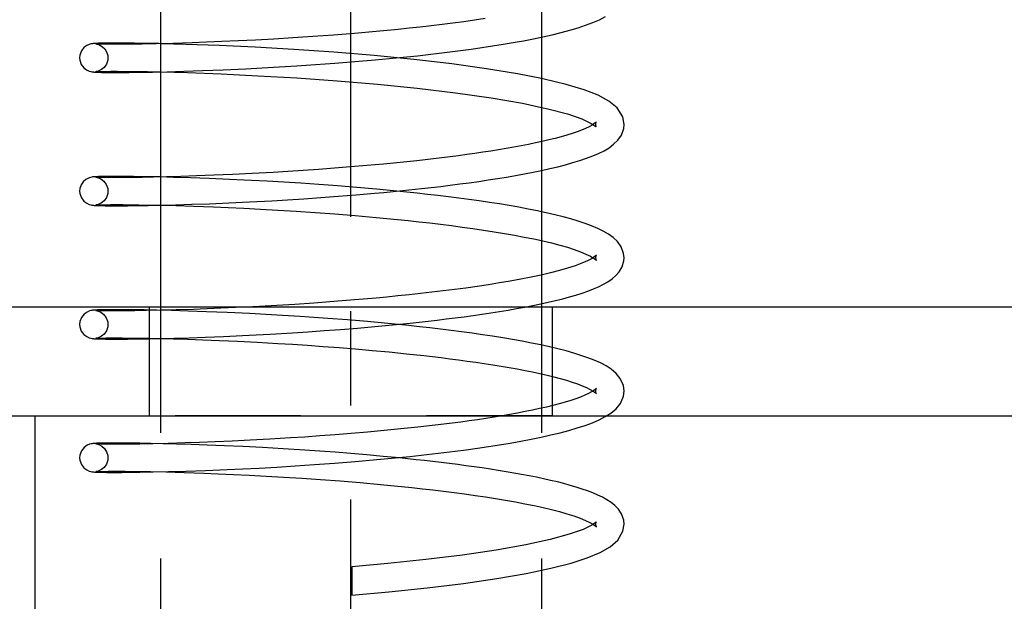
# Model space of a CAD drawing. Header units: millimetres. Extents: x 0 to 419, y -5 to 296.
# Tile 6 of 26: x 72 to 90, y 58 to 69. Entities that reach past the tile are written whole.
import ezdxf

# ---------------------------------------------------------------- set-up
doc = ezdxf.new("R2010")
doc.units = ezdxf.units.MM
doc.header["$LTSCALE"] = 23.1
doc.linetypes.add('CENTER', pattern=[0.6, 0.375, -0.075, 0.075, -0.075])
doc.linetypes.add('HIDDEN', pattern=[0.2, 0.1, -0.1])
doc.layers.get('0').update_dxf_attribs({"linetype": 'CONTINUOUS'})
for name, color, linetype in [('ALL_AXIS', 7, 'CONTINUOUS'), ('ALL_ROUND', 7, 'CONTINUOUS'), ('DEFAULT_2', 8, 'HIDDEN')]:
    doc.layers.add(name, color=color, linetype=linetype)
doc.styles.get("Standard").update_dxf_attribs({"font": 'txt', "width": 0.5})
doc.dimstyles.new('DIMSTYLE_1', dxfattribs={"dimtxt": 3.5, "dimasz": 2.76, "dimexe": 2, "dimexo": 1, "dimgap": 0.875, "dimtad": 1, "dimdec": 3, "dimlfac": 0.5, "dimdsep": 46, "dimtxsty": 'Standard', "dimblk": '_FILLED', "dimblk1": '_FILLED', "dimblk2": '_FILLED', "dimcen": 0.09, "dimadec": 3, "dimazin": 2, "dimtp": 0.1, "dimtm": 0.1, "dimtfac": 1, "dimtdec": 3, "dimtofl": 0, "dimtmove": 0, "dimatfit": 3, "dimldrblk": '_FILLED', "dimfxl": 0, "dimtolj": 1, "dimarcsym": 0})

# ---------------------------------------------------------------- blocks, each defined once
blk = doc.blocks.new('_DOT')
at = {"color": 0, "linetype": 'ByBlock'}
blk.add_line((-0.163, 0), (-1, 0), dxfattribs=at)
at = {"color": 0, "linetype": 'ByBlock', "const_width": 0.163}
blk.add_lwpolyline([(-0.0815, 0, 1), (0.0815, 0, 1)], format="xyb", close=True, dxfattribs=at)
blk = doc.blocks.new('_FILLED')
at = {"color": 0, "linetype": 'ByBlock'}
blk.add_solid([(0, 0), (-1, 0.163), (-1, -0.163)], dxfattribs=at)
blk = doc.blocks.new('*D15')
at = {"color": 2, "linetype": 'Continuous'}
for p, q in [((52.335, 56.243), (52.335, 65.193)), ((52.335, 65.193), (52.335, 55.443)), ((75.335, 56.243), (50.335, 56.243)), ((52.335, 49.643), (52.335, 55.443)), ((75.335, 54.643), (50.335, 54.643)), ((52.335, 54.643), (52.335, 49.643))]:
    blk.add_line(p, q, dxfattribs=at)
at = {"color": 2, "linetype": 'Continuous', "xscale": 2.76, "yscale": 2.76, "zscale": 2.76}
for name, p, rotation in [('_FILLED', (52.335, 56.243), 270), ('_DOT', (52.335, 54.643), 90)]:
    blk.add_blockref(name, p, dxfattribs=dict(at, rotation=rotation))
at = {"color": 2, "linetype": 'Continuous', "insert": (47.96, 59.943), "char_height": 3.5, "width": 5.25, "attachment_point": 1, "rotation": 90, "line_spacing_factor": 0.9}
blk.add_mtext('0.8', dxfattribs=at)
blk = doc.blocks.new('*D16')
at = {"color": 2, "linetype": 'Continuous'}
for p, q in [((52.335, 54.643), (52.335, 59.643)), ((52.335, 59.643), (52.335, 53.593)), ((75.335, 54.643), (50.335, 54.643)), ((52.335, 41.94), (52.335, 53.593)), ((73.835, 52.543), (50.335, 52.543)), ((52.335, 52.543), (52.335, 41.94))]:
    blk.add_line(p, q, dxfattribs=at)
at = {"color": 2, "linetype": 'Continuous', "xscale": 2.76, "yscale": 2.76, "zscale": 2.76}
for name, p, rotation in [('_DOT', (52.335, 54.643), 270), ('_FILLED', (52.335, 52.543), 90)]:
    blk.add_blockref(name, p, dxfattribs=dict(at, rotation=rotation))
at = {"color": 2, "linetype": 'Continuous', "insert": (47.96, 48.94), "char_height": 3.5, "width": 7, "attachment_point": 3, "rotation": 90, "line_spacing_factor": 0.9}
blk.add_mtext('1.05', dxfattribs=at)
blk = doc.blocks.new('*D17')
at = {"color": 2, "linetype": 'Continuous'}
for p, q in [((44.335, 56.243), (44.335, 66.806)), ((44.335, 66.806), (44.335, 54.393)), ((75.335, 56.243), (42.335, 56.243)), ((44.335, 47.543), (44.335, 54.393)), ((73.835, 52.543), (42.335, 52.543)), ((44.335, 52.543), (44.335, 47.543))]:
    blk.add_line(p, q, dxfattribs=at)
at = {"color": 2, "linetype": 'Continuous', "xscale": 2.76, "yscale": 2.76, "zscale": 2.76}
for p, rotation in [((44.335, 56.243), 270), ((44.335, 52.543), 90)]:
    blk.add_blockref('_FILLED', p, dxfattribs=dict(at, rotation=rotation))
at = {"color": 2, "linetype": 'Continuous', "insert": (39.96, 59.806), "char_height": 3.5, "width": 7, "attachment_point": 1, "rotation": 90, "line_spacing_factor": 0.9}
blk.add_mtext('1.85', dxfattribs=at)

msp = doc.modelspace()

# ---------------------------------------------------------------- linework, layer by layer
at = {"color": 7, "linetype": 'Continuous'}
for p, q in [((78.0125, 68.7434), (77.6339, 68.7158)), ((78.4015, 68.7745), (78.0125, 68.7434)), ((78.7985, 68.8093), (78.4015, 68.7745)), ((73.7448, 68.5923), (73.7011, 68.5912)), ((73.7977, 68.5933), (73.7448, 68.5923)), ((73.8132, 68.5753), (73.7609, 68.5762)), ((73.8608, 68.5941), (73.7977, 68.5933)), ((73.8757, 68.5745), (73.8132, 68.5753)), ((73.9348, 68.5946), (73.8608, 68.5941)), ((73.9489, 68.5741), (73.8757, 68.5745)), ((74.0206, 68.5948), (73.9348, 68.5946)), ((74.0335, 68.5739), (73.9489, 68.5741)), ((74.1735, 68.5944), (74.0206, 68.5948)), ((74.1833, 68.5744), (74.0335, 68.5739)), ((74.3579, 68.5928), (74.1735, 68.5944)), ((74.3631, 68.5761), (74.1833, 68.5744)), ((74.5765, 68.5896), (74.3579, 68.5928)), ((74.5027, 68.578), (74.3631, 68.5761)), ((74.7564, 68.5827), (74.5027, 68.578)), ((74.8056, 68.5851), (74.5765, 68.5896)), ((75.0648, 68.5903), (74.7564, 68.5827)), ((74.8354, 68.5843), (74.8056, 68.5851)), ((75.4195, 68.6012), (75.0648, 68.5903)), ((75.6809, 68.6106), (75.4195, 68.6012)), ((75.9619, 68.622), (75.6809, 68.6106)), ((76.262, 68.6356), (75.9619, 68.622)), ((76.5805, 68.6515), (76.262, 68.6356)), ((76.9162, 68.6701), (76.5805, 68.6515)), ((77.2678, 68.6914), (76.9162, 68.6701)), ((77.6339, 68.7158), (77.2678, 68.6914)), ((77.3426, 68.177), (77.6836, 68.1998)), ((77.6836, 68.1998), (78.0377, 68.2257)), ((78.0377, 68.2257), (78.4039, 68.2548)), ((78.4039, 68.2548), (78.7807, 68.2874)), ((78.7807, 68.2874), (79.1661, 68.3238)), ((73.756, 68.058), (73.8124, 68.057)), ((73.8124, 68.057), (73.8791, 68.0563)), ((73.8791, 68.0563), (73.9568, 68.0558)), ((73.9568, 68.0558), (74.0957, 68.0558)), ((74.0957, 68.0558), (74.2632, 68.0568)), ((74.2632, 68.0568), (74.4617, 68.0591)), ((74.4617, 68.0591), (74.6931, 68.0631)), ((74.6931, 68.0631), (74.9601, 68.0691)), ((74.8316, 68.0661), (74.8354, 68.066)), ((74.9601, 68.0691), (75.2645, 68.0777)), ((75.2645, 68.0777), (75.6073, 68.0893)), ((75.6073, 68.0893), (75.9881, 68.1045)), ((75.9881, 68.1045), (76.4055, 68.1237)), ((76.4055, 68.1237), (76.7031, 68.1391)), ((76.7031, 68.1391), (77.0156, 68.1568)), ((77.0156, 68.1568), (77.3426, 68.177)), ((78.9326, 66.3718), (78.6281, 66.344)), ((79.2393, 66.4018), (78.9326, 66.3718)), ((79.5468, 66.4342), (79.2393, 66.4018)), ((79.8539, 66.469), (79.5468, 66.4342)), ((76.5226, 66.1985), (76.158, 66.1807)), ((76.909, 66.2197), (76.5226, 66.1985)), ((77.1778, 66.2358), (76.909, 66.2197)), ((77.4548, 66.2536), (77.1778, 66.2358)), ((77.7393, 66.2733), (77.4548, 66.2536)), ((78.0303, 66.2948), (77.7393, 66.2733)), ((78.3269, 66.3184), (78.0303, 66.2948)), ((78.6281, 66.344), (78.3269, 66.3184)), ((73.721, 66.1418), (73.698, 66.1411)), ((73.7746, 66.143), (73.721, 66.1418)), ((73.8389, 66.1439), (73.7746, 66.143)), ((73.8567, 66.1247), (73.8045, 66.1254)), ((73.9148, 66.1445), (73.8389, 66.1439)), ((73.9175, 66.1242), (73.8567, 66.1247)), ((74.0027, 66.1448), (73.9148, 66.1445)), ((74.0262, 66.1239), (73.9175, 66.1242)), ((74.1581, 66.1445), (74.0027, 66.1448)), ((74.1583, 66.1243), (74.0262, 66.1239)), ((74.3424, 66.1429), (74.1581, 66.1445)), ((74.3159, 66.1256), (74.1583, 66.1243)), ((74.4999, 66.128), (74.3159, 66.1256)), ((74.5565, 66.1399), (74.3424, 66.1429)), ((74.7105, 66.1318), (74.4999, 66.128)), ((74.9475, 66.1372), (74.7105, 66.1318)), ((75.2111, 66.1446), (74.9475, 66.1372)), ((75.5011, 66.1541), (75.2111, 66.1446)), ((75.8171, 66.166), (75.5011, 66.1541)), ((76.158, 66.1807), (75.8171, 66.166)), ((78.4314, 65.8071), (78.7681, 65.8363)), ((79.2845, 65.8856), (79.6337, 65.9225)), ((75.7361, 65.6442), (76.0912, 65.659)), ((76.0912, 65.659), (76.4742, 65.6772)), ((76.4742, 65.6772), (76.8845, 65.6992)), ((76.8845, 65.6992), (77.1727, 65.7163)), ((77.1727, 65.7163), (77.4722, 65.7354)), ((77.4722, 65.7354), (77.7823, 65.7568)), ((77.7823, 65.7568), (78.1024, 65.7807)), ((78.1024, 65.7807), (78.4314, 65.8071)), ((73.7242, 65.6087), (73.7695, 65.6077)), ((73.7695, 65.6077), (73.8224, 65.6069)), ((73.8224, 65.6069), (73.8837, 65.6062)), ((73.8837, 65.6062), (73.9542, 65.6058)), ((73.9542, 65.6058), (74.0788, 65.6058)), ((74.0788, 65.6058), (74.2289, 65.6065)), ((74.2289, 65.6065), (74.4064, 65.6084)), ((74.4064, 65.6084), (74.6127, 65.6116)), ((74.6127, 65.6116), (74.8484, 65.6165)), ((74.8328, 65.6161), (74.8354, 65.6161)), ((74.8484, 65.6165), (75.1142, 65.6233)), ((75.1142, 65.6233), (75.4101, 65.6324)), ((75.4101, 65.6324), (75.7361, 65.6442)), ((78.0222, 63.8442), (77.6565, 63.8174)), ((78.4023, 63.8746), (78.0222, 63.8442)), ((78.7954, 63.909), (78.4023, 63.8746)), ((99.5354, 63.7425), (69.5354, 63.7425)), ((76.6567, 63.7556), (76.403, 63.7425)), ((76.973, 63.7734), (76.6567, 63.7556)), ((77.3065, 63.7939), (76.973, 63.7734)), ((77.6565, 63.8174), (77.3065, 63.7939)), ((72.5354, 49.1425), (72.5354, 61.7425))]:
    msp.add_line(p, q, dxfattribs=at)
for points in [[(79.1661, 68.3238), (79.3614, 68.3435), (79.5579, 68.3642), (79.7553, 68.3861), (79.9533, 68.409), (80.1513, 68.4332), (80.3489, 68.4585), (80.5459, 68.4851), (80.7417, 68.5129), (80.9359, 68.5422), (81.128, 68.5728), (81.3173, 68.6049), (81.5032, 68.6385), (81.6851, 68.6737), (81.8622, 68.7106), (82.0336, 68.7492), (82.1985, 68.7895), (82.3561, 68.8318), (82.5055, 68.8761), (82.646, 68.9227), (82.7771, 68.9721), (82.8987, 69.025), (83.0106, 69.0829)], [(80.7981, 69.0451), (80.6041, 69.0165), (80.4074, 68.989), (80.2086, 68.9627), (80.0083, 68.9375), (79.8069, 68.9135), (79.6049, 68.8906), (79.4026, 68.8687), (79.2006, 68.8479), (78.9991, 68.8281), (78.7985, 68.8093)], [(73.7011, 68.5912), (73.6824, 68.5906), (73.6656, 68.59), (73.6505, 68.5893), (73.6368, 68.5886), (73.6245, 68.5879), (73.6129, 68.587), (73.6017, 68.586), (73.5899, 68.5847), (73.5762, 68.5827), (73.5573, 68.579), (73.528, 68.5705), (73.4836, 68.5504), (73.4313, 68.5115), (73.3854, 68.4514), (73.3572, 68.3745), (73.3523, 68.3253)], [(73.7609, 68.5762), (73.7184, 68.5772), (73.7008, 68.5778), (73.6859, 68.5784), (73.6734, 68.5789), (73.6636, 68.5794), (73.6564, 68.5799), (73.6521, 68.5802), (73.6519, 68.5802)], [(73.3523, 68.3253), (73.3565, 68.28), (73.3831, 68.2035), (73.4279, 68.1425), (73.4808, 68.1017), (73.527, 68.0804), (73.5576, 68.0715), (73.5774, 68.0676), (73.5919, 68.0656), (73.604, 68.0643), (73.6157, 68.0633), (73.6277, 68.0625), (73.6408, 68.0617), (73.6552, 68.061), (73.6712, 68.0603), (73.6892, 68.0597), (73.7092, 68.0591), (73.756, 68.058)], [(83.3523, 67.0985), (83.3271, 67.24), (83.2243, 67.4048), (83.0742, 67.5289), (82.8748, 67.6366), (82.6166, 67.7381), (82.2895, 67.8371), (81.8846, 67.9351), (81.8354, 67.9448)], [(81.8354, 67.4134), (81.9499, 67.389), (82.3102, 67.2927), (82.5754, 67.2014), (82.7495, 67.12), (82.7797, 67.0992)], [(79.6337, 65.9225), (79.8091, 65.9422), (79.9845, 65.9628), (80.1598, 65.9843), (80.3347, 66.0066), (80.509, 66.03), (80.6823, 66.0543), (80.8543, 66.0797), (81.0247, 66.1061), (81.1931, 66.1336), (81.3591, 66.1623), (81.5222, 66.1921), (81.682, 66.2231), (81.8379, 66.2554), (81.9895, 66.289), (82.1361, 66.3239), (82.2773, 66.3602), (82.4124, 66.398), (82.541, 66.4374), (82.6626, 66.4786), (82.777, 66.522), (82.884, 66.5682), (82.9836, 66.6179), (83.0757, 66.6726), (83.1602, 66.7349), (83.2361, 66.8089), (83.3017, 66.9039), (83.3451, 67.0256), (83.3523, 67.1007)], [(82.8451, 67.1505), (82.8328, 67.1378), (82.8054, 67.1159), (82.7641, 67.089), (82.7102, 67.0594), (82.6453, 67.0286), (82.5707, 66.9973), (82.4875, 66.966), (82.3965, 66.9349), (82.2984, 66.9043), (82.194, 66.8742), (82.0838, 66.8448), (81.9684, 66.816), (81.8482, 66.788), (81.7237, 66.7606), (81.5951, 66.734), (81.4629, 66.7081), (81.3273, 66.6829), (81.1887, 66.6584), (81.0474, 66.6346), (80.9037, 66.6115), (80.758, 66.5891), (80.6104, 66.5674), (80.4612, 66.5464), (80.3108, 66.526), (80.1593, 66.5064), (80.0069, 66.4874), (79.8539, 66.469)], [(73.698, 66.1411), (73.6775, 66.1405), (73.6591, 66.1397), (73.6429, 66.1389), (73.6284, 66.1381), (73.6152, 66.1372), (73.6027, 66.1361), (73.5896, 66.1347), (73.5735, 66.1323), (73.5499, 66.1272), (73.5118, 66.1143), (73.4637, 66.0879), (73.4174, 66.0469), (73.3804, 65.9919), (73.3568, 65.9224), (73.3523, 65.8753)], [(73.741, 66.1266), (73.7079, 66.1276), (73.6941, 66.1281), (73.6821, 66.1285), (73.6718, 66.129), (73.6634, 66.1295), (73.657, 66.1299), (73.6524, 66.1302)], [(73.8045, 66.1254), (73.7602, 66.1262), (73.741, 66.1266)], [(74.8323, 66.1345), (74.8014, 66.1352), (74.5565, 66.1399)], [(73.3523, 65.8753), (73.3565, 65.8296), (73.3835, 65.7527), (73.4287, 65.6916), (73.482, 65.6511), (73.528, 65.63), (73.5584, 65.6213), (73.5781, 65.6175), (73.5925, 65.6155), (73.6046, 65.6143), (73.6161, 65.6133), (73.6279, 65.6125), (73.6406, 65.6117), (73.6544, 65.6111), (73.6695, 65.6104), (73.6861, 65.6098), (73.7242, 65.6087)], [(78.7681, 65.8363), (78.939, 65.852), (79.2845, 65.8856)], [(83.3523, 64.6498), (83.3438, 64.7314), (83.2981, 64.8535), (83.2305, 64.9481), (83.1524, 65.0221), (83.0654, 65.0846), (82.9703, 65.1398), (82.8671, 65.1901), (82.7558, 65.237), (82.6364, 65.2812), (82.5089, 65.3234), (82.3735, 65.3638), (82.2305, 65.4028), (82.0803, 65.4403), (81.9234, 65.4765), (81.8354, 65.4954)], [(81.8354, 64.9653), (81.8608, 64.9597), (82.0202, 64.9219), (82.1705, 64.8828), (82.3101, 64.8427), (82.4378, 64.8019), (82.5522, 64.7605), (82.6516, 64.7191), (82.7337, 64.6788), (82.7809, 64.6504)], [(82.845, 64.7004), (82.8204, 64.6772), (82.7646, 64.6393), (82.6822, 64.5957), (82.5776, 64.55), (82.4543, 64.5043), (82.3154, 64.4594), (82.1633, 64.4158), (81.9999, 64.3737), (81.8266, 64.3331), (81.6449, 64.2942), (81.4561, 64.2568), (81.2614, 64.2211), (81.062, 64.187), (80.859, 64.1545), (80.6532, 64.1236), (80.4456, 64.0942), (80.237, 64.0664), (80.0279, 64.04), (79.8191, 64.015), (79.6111, 63.9913), (79.4043, 63.9689), (79.1992, 63.9478), (78.9961, 63.9279), (78.7954, 63.909)], [(81.5242, 63.7425), (81.5279, 63.7432), (81.6759, 63.7719), (81.82, 63.8016), (81.9598, 63.8322), (82.0948, 63.8638), (82.2247, 63.8963), (82.3491, 63.9299), (82.468, 63.9646), (82.5812, 64.0006), (82.6883, 64.038), (82.7894, 64.0771), (82.8843, 64.1183), (82.9729, 64.1622), (83.0554, 64.2096), (83.1317, 64.2622), (83.2015, 64.3222), (83.2642, 64.3941), (83.3166, 64.4846), (83.3482, 64.5941), (83.3523, 64.6505)]]:
    msp.add_lwpolyline(points, dxfattribs=at)
at = {"layer": 'ALL_AXIS', "color": 7, "linetype": 'CENTER'}
msp.add_line((78.3354, 51.5425), (78.3354, 94.3425), dxfattribs=at)
at = {"layer": 'ALL_AXIS', "color": 7, "linetype": 'Continuous'}
for p, q in [((74.8354, 70.5161), (74.8354, 68.5851)), ((81.8354, 68.705), (81.8354, 66.7852)), ((74.8354, 68.0662), (74.8354, 66.1345)), ((81.8354, 66.2549), (81.8354, 64.3352)), ((74.8354, 65.6162), (74.8354, 63.7425)), ((81.8354, 63.805), (81.8354, 63.7425))]:
    msp.add_line(p, q, dxfattribs=at)
at = {"layer": 'ALL_AXIS', "color": 8, "linetype": 'HIDDEN'}
for p, q in [((81.8354, 69.2353), (81.8354, 68.705)), ((74.8354, 68.5851), (74.8354, 68.0662)), ((81.8354, 66.7852), (81.8354, 66.2549)), ((74.8354, 66.1345), (74.8354, 65.6162)), ((81.8354, 64.3352), (81.8354, 63.805)), ((74.6354, 61.7425), (74.6354, 63.7425)), ((82.0353, 63.7425), (74.6356, 63.7425)), ((74.8354, 63.7425), (74.8354, 52.5425)), ((81.8354, 63.7425), (81.8354, 52.5425)), ((82.0354, 61.7425), (82.0354, 63.7425)), ((82.0353, 61.7425), (74.6356, 61.7425))]:
    msp.add_line(p, q, dxfattribs=at)
at = {"layer": 'ALL_ROUND', "color": 7, "linetype": 'Continuous'}
msp.add_line((69.5354, 61.7425), (99.5354, 61.7425), dxfattribs=at)
at = {"layer": 'DEFAULT_2', "color": 8, "linetype": 'HIDDEN'}
for p, q in [((73.7125, 68.0731), (73.7508, 68.0741)), ((73.7508, 68.0741), (73.7987, 68.0751)), ((73.7987, 68.0751), (73.8568, 68.0758)), ((73.8568, 68.0758), (73.9255, 68.0764)), ((73.9255, 68.0764), (74.0501, 68.0766)), ((74.0501, 68.0766), (74.2024, 68.076)), ((74.2024, 68.076), (74.3848, 68.0742)), ((74.3848, 68.0742), (74.5992, 68.0709)), ((74.5992, 68.0709), (74.8216, 68.0664)), ((74.8216, 68.0664), (74.8316, 68.0661)), ((75.078, 66.1283), (74.8323, 66.1345)), ((75.3868, 66.1189), (75.078, 66.1283)), ((75.7281, 66.1067), (75.3868, 66.1189)), ((76.1018, 66.0911), (75.7281, 66.1067)), ((76.5081, 66.0717), (76.1018, 66.0911)), ((76.7971, 66.0563), (76.5081, 66.0717)), ((77.1001, 66.0387), (76.7971, 66.0563)), ((77.4169, 66.0188), (77.1001, 66.0387)), ((77.7469, 65.9963), (77.4169, 66.0188)), ((78.0891, 65.9709), (77.7469, 65.9963)), ((78.4425, 65.9426), (78.0891, 65.9709)), ((78.8056, 65.9109), (78.4425, 65.9426)), ((73.7113, 65.6231), (73.7489, 65.6241)), ((73.7489, 65.6241), (73.7961, 65.625)), ((73.7961, 65.625), (73.8536, 65.6258)), ((73.8536, 65.6258), (73.9219, 65.6264)), ((73.9219, 65.6264), (74.0015, 65.6266)), ((74.0015, 65.6266), (74.1431, 65.6263)), ((74.1431, 65.6263), (74.3127, 65.625)), ((74.3127, 65.625), (74.4423, 65.6234)), ((74.4423, 65.6234), (74.6638, 65.6197)), ((74.6638, 65.6197), (74.8328, 65.6161)), ((74.8354, 65.6161), (75.1162, 65.6088)), ((75.1162, 65.6088), (75.4427, 65.5985)), ((75.4427, 65.5985), (75.8115, 65.5848)), ((75.8115, 65.5848), (76.0805, 65.5733)), ((76.0805, 65.5733), (76.3676, 65.5599)), ((76.3676, 65.5599), (76.6722, 65.5441)), ((76.6722, 65.5441), (76.9931, 65.526)), ((76.9931, 65.526), (77.3293, 65.5052)), ((77.3293, 65.5052), (77.6792, 65.4816)), ((77.6792, 65.4816), (78.0416, 65.4549)), ((78.0416, 65.4549), (78.4152, 65.4249)), ((82.7809, 64.6504), (82.7954, 64.6417)), ((82.7954, 64.6417), (82.8343, 64.6114)), ((73.7355, 63.6922), (73.6953, 63.6911)), ((73.7838, 63.6931), (73.7355, 63.6922)), ((73.8074, 63.6754), (73.7596, 63.6762)), ((73.841, 63.6939), (73.7838, 63.6931)), ((73.8665, 63.6747), (73.8074, 63.6754)), ((73.9077, 63.6945), (73.841, 63.6939)), ((73.9384, 63.6741), (73.8665, 63.6747)), ((74.0263, 63.6949), (73.9077, 63.6945)), ((74.0238, 63.674), (73.9384, 63.6741)), ((74.1775, 63.6744), (74.0238, 63.674)), ((74.1688, 63.6944), (74.0263, 63.6949)), ((74.3379, 63.693), (74.1688, 63.6944)), ((74.3635, 63.6761), (74.1775, 63.6744)), ((74.537, 63.6903), (74.3379, 63.693)), ((74.5831, 63.6794), (74.3635, 63.6761)), ((74.7697, 63.6859), (74.537, 63.6903)), ((74.8372, 63.6846), (74.5831, 63.6794)), ((75.0378, 63.6794), (74.7697, 63.6859)), ((75.126, 63.6921), (74.8372, 63.6846)), ((75.3426, 63.6704), (75.0378, 63.6794)), ((75.4509, 63.7023), (75.126, 63.6921)), ((75.6843, 63.6584), (75.3426, 63.6704)), ((76.0627, 63.6428), (75.6843, 63.6584)), ((76.2152, 63.7334), (75.943, 63.7213)), ((76.403, 63.7425), (76.2152, 63.7334)), ((76.4768, 63.6233), (76.0627, 63.6428)), ((76.7715, 63.6077), (76.4768, 63.6233)), ((77.0805, 63.5899), (76.7715, 63.6077)), ((77.9137, 63.5342), (77.5703, 63.5585)), ((78.2698, 63.5067), (77.9137, 63.5342)), ((78.6375, 63.4759), (78.2698, 63.5067)), ((79.4247, 63.4501), (79.7548, 63.4861)), ((77.5477, 63.2905), (77.8423, 63.3112)), ((77.8423, 63.3112), (78.1454, 63.334)), ((78.1454, 63.334), (78.4564, 63.3592)), ((78.4564, 63.3592), (78.774, 63.3868)), ((78.774, 63.3868), (79.0972, 63.4171)), ((79.0972, 63.4171), (79.4247, 63.4501)), ((73.7115, 63.1731), (73.7471, 63.1741)), ((73.7471, 63.1741), (73.7905, 63.175)), ((73.7704, 63.1577), (73.8248, 63.1569)), ((73.7905, 63.175), (73.8419, 63.1757)), ((73.8248, 63.1569), (73.8881, 63.1562)), ((73.8419, 63.1757), (73.9015, 63.1762)), ((73.8881, 63.1562), (73.9609, 63.1558)), ((73.9015, 63.1762), (74.0068, 63.1766)), ((73.9609, 63.1558), (74.0884, 63.1558)), ((74.0068, 63.1766), (74.1317, 63.1764)), ((74.0884, 63.1558), (74.2392, 63.1566)), ((74.1317, 63.1764), (74.2767, 63.1754)), ((74.2392, 63.1566), (74.4141, 63.1585)), ((74.2767, 63.1754), (74.4425, 63.1734)), ((74.4141, 63.1585), (74.6139, 63.1616)), ((74.4425, 63.1734), (74.6299, 63.1704)), ((74.6139, 63.1616), (74.8391, 63.1663)), ((74.6299, 63.1704), (74.8398, 63.166)), ((74.8391, 63.1663), (75.0897, 63.1726)), ((74.8398, 63.166), (75.0731, 63.16)), ((75.0731, 63.16), (75.3306, 63.1523)), ((75.0897, 63.1726), (75.3655, 63.181)), ((75.3306, 63.1523), (75.613, 63.1425)), ((75.3655, 63.181), (75.6667, 63.1916)), ((75.613, 63.1425), (75.9206, 63.1303)), ((75.6667, 63.1916), (75.9933, 63.2047)), ((75.9206, 63.1303), (76.2535, 63.1154)), ((75.9933, 63.2047), (76.3454, 63.2208)), ((76.2535, 63.1154), (76.6112, 63.0974)), ((76.8535, 63.2475), (77.2625, 63.2719)), ((77.2625, 63.2719), (77.5477, 63.2905)), ((76.6112, 63.0974), (76.993, 63.076)), ((76.993, 63.076), (77.2603, 63.0596)), ((77.2603, 63.0596), (77.5371, 63.0414)), ((77.5371, 63.0414), (77.8229, 63.0213)), ((77.8229, 63.0213), (78.1168, 62.9991)), ((78.1168, 62.9991), (78.4179, 62.9747)), ((78.4179, 62.9747), (78.7251, 62.9479)), ((78.7251, 62.9479), (79.0373, 62.9188)), ((79.0373, 62.9188), (79.3535, 62.887)), ((72.5354, 61.7425), (99.5354, 61.7425)), ((79.2531, 61.5033), (78.9431, 61.4728)), ((79.5664, 61.5364), (79.2531, 61.5033)), ((79.8813, 61.5723), (79.5664, 61.5364)), ((76.8432, 61.3159), (76.4862, 61.2967)), ((77.223, 61.3386), (76.8432, 61.3159)), ((77.4885, 61.3559), (77.223, 61.3386)), ((77.7634, 61.375), (77.4885, 61.3559)), ((78.0471, 61.3961), (77.7634, 61.375)), ((78.3389, 61.4194), (78.0471, 61.3961)), ((78.6379, 61.4449), (78.3389, 61.4194)), ((78.9431, 61.4728), (78.6379, 61.4449)), ((73.7375, 61.2422), (73.695, 61.2411)), ((73.788, 61.2432), (73.7375, 61.2422)), ((73.7794, 61.2259), (73.7407, 61.2267)), ((73.8249, 61.2251), (73.7794, 61.2259)), ((73.8471, 61.244), (73.788, 61.2432)), ((73.8776, 61.2246), (73.8249, 61.2251)), ((73.9153, 61.2446), (73.8471, 61.244)), ((73.9703, 61.224), (73.8776, 61.2246)), ((74.0349, 61.2449), (73.9153, 61.2446)), ((74.0414, 61.224), (73.9703, 61.224)), ((74.1266, 61.2447), (74.0349, 61.2449)), ((74.1626, 61.2244), (74.0414, 61.224)), ((74.2822, 61.2436), (74.1266, 61.2447)), ((74.3015, 61.2255), (74.1626, 61.2244)), ((74.4602, 61.2415), (74.2822, 61.2436)), ((74.4589, 61.2274), (74.3015, 61.2255)), ((74.6991, 61.2316), (74.4589, 61.2274)), ((74.6608, 61.2381), (74.4602, 61.2415)), ((74.8845, 61.2333), (74.6608, 61.2381)), ((74.976, 61.238), (74.6991, 61.2316)), ((75.1315, 61.2268), (74.8845, 61.2333)), ((75.2919, 61.2471), (74.976, 61.238)), ((75.4017, 61.2185), (75.1315, 61.2268)), ((75.5554, 61.256), (75.2919, 61.2471)), ((75.6949, 61.208), (75.4017, 61.2185)), ((75.8422, 61.2671), (75.5554, 61.256)), ((76.0107, 61.1951), (75.6949, 61.208)), ((76.1525, 61.2805), (75.8422, 61.2671)), ((76.3487, 61.1796), (76.0107, 61.1951)), ((76.4862, 61.2967), (76.1525, 61.2805)), ((76.7081, 61.1612), (76.3487, 61.1796)), ((77.0878, 61.1395), (76.7081, 61.1612)), ((77.4865, 61.1142), (77.0878, 61.1395)), ((77.762, 61.0952), (77.4865, 61.1142)), ((78.0445, 61.0744), (77.762, 61.0952)), ((78.3332, 61.0516), (78.0445, 61.0744)), ((78.6274, 61.0268), (78.3332, 61.0516)), ((78.9262, 60.9998), (78.6274, 61.0268)), ((79.2285, 60.9706), (78.9262, 60.9998)), ((76.0609, 60.7577), (76.3472, 60.7709)), ((76.3472, 60.7709), (76.6509, 60.7864)), ((76.6509, 60.7864), (76.9719, 60.8043)), ((76.9719, 60.8043), (77.3098, 60.8249)), ((77.3098, 60.8249), (77.6637, 60.8485)), ((77.6637, 60.8485), (78.0328, 60.8754)), ((78.0328, 60.8754), (78.4155, 60.9058)), ((78.4155, 60.9058), (78.8101, 60.9401)), ((73.7116, 60.7231), (73.7501, 60.7242)), ((73.7501, 60.7242), (73.8032, 60.7252)), ((73.7803, 60.7075), (73.8458, 60.7066)), ((73.8032, 60.7252), (73.8737, 60.726)), ((73.8458, 60.7066), (73.9248, 60.706)), ((73.8737, 60.726), (73.9621, 60.7266)), ((73.9248, 60.706), (74.0174, 60.7057)), ((73.9621, 60.7266), (74.0672, 60.7266)), ((74.0174, 60.7057), (74.1243, 60.7059)), ((74.0672, 60.7266), (74.1886, 60.7261)), ((74.1243, 60.7059), (74.3125, 60.7073)), ((74.1886, 60.7261), (74.402, 60.724)), ((74.3125, 60.7073), (74.4572, 60.7091)), ((74.402, 60.724), (74.6537, 60.7199)), ((74.4572, 60.7091), (74.7041, 60.7134)), ((74.6537, 60.7199), (74.9437, 60.7135)), ((74.7041, 60.7134), (74.9869, 60.7199)), ((74.9437, 60.7135), (75.2716, 60.7042)), ((74.9869, 60.7199), (75.3066, 60.7291)), ((75.2716, 60.7042), (75.6359, 60.6916)), ((75.3066, 60.7291), (75.6643, 60.7415)), ((75.6359, 60.6916), (75.8984, 60.6812)), ((75.6643, 60.7415), (76.0609, 60.7577)), ((75.8984, 60.6812), (76.1761, 60.669)), ((76.1761, 60.669), (76.4688, 60.6548)), ((76.4688, 60.6548), (76.776, 60.6385)), ((76.776, 60.6385), (77.0971, 60.6198)), ((77.0971, 60.6198), (77.4314, 60.5985)), ((77.4314, 60.5985), (77.7779, 60.5746)), ((77.7779, 60.5746), (78.1354, 60.5476)), ((78.1354, 60.5476), (78.5028, 60.5175)), ((78.3523, 58.9704), (78.3523, 58.4507))]:
    msp.add_line(p, q, dxfattribs=at)
for points in [[(73.6519, 68.5802), (73.6512, 68.5803), (73.6546, 68.5799), (73.6649, 68.5781), (73.687, 68.5727), (73.7253, 68.558), (73.7717, 68.5296), (73.8147, 68.4877), (73.8483, 68.4333), (73.869, 68.3659), (73.8723, 68.3253)], [(81.8354, 67.9448), (81.3965, 68.0316), (80.8271, 68.125), (80.1866, 68.2129), (79.4913, 68.2934), (78.762, 68.3648), (78.0205, 68.4262), (77.286, 68.4772), (76.5775, 68.5181), (75.913, 68.5492), (75.3096, 68.5714), (74.8354, 68.5843)], [(73.8723, 68.3253), (73.8682, 68.2803), (73.8436, 68.2075), (73.8023, 68.1486), (73.7522, 68.1073), (73.7065, 68.0845), (73.6766, 68.075), (73.6607, 68.0716), (73.6532, 68.0705), (73.6512, 68.0702)], [(73.6512, 68.0702), (73.651, 68.0702), (73.6526, 68.0704), (73.6569, 68.0707), (73.6636, 68.0711), (73.6725, 68.0716), (73.6836, 68.0721), (73.697, 68.0726), (73.7125, 68.0731)], [(74.8354, 68.066), (75.3351, 68.0521), (75.949, 68.0291), (76.6235, 67.9967), (77.3403, 67.9545), (78.08, 67.9019), (78.8231, 67.839), (79.554, 67.7656), (80.2584, 67.6814), (80.9131, 67.5876), (81.4845, 67.4883), (81.8354, 67.4134)], [(82.7797, 67.0992), (82.834, 67.0616), (82.8377, 67.0581)], [(82.8323, 67.1005), (82.8338, 67.1181), (82.842, 67.1448), (82.8451, 67.1505)], [(82.8377, 67.0581), (82.8408, 67.0583), (82.8323, 67.0981)], [(73.6524, 66.1302), (73.651, 66.1303), (73.6527, 66.1301), (73.659, 66.1292), (73.6726, 66.1265), (73.6995, 66.1187), (73.7433, 66.0986), (73.7956, 66.0589), (73.8407, 65.9985), (73.8679, 65.9217), (73.8723, 65.8753)], [(73.8723, 65.8753), (73.8683, 65.8306), (73.8439, 65.7581), (73.8029, 65.6993), (73.7531, 65.6579), (73.7074, 65.6348), (73.6772, 65.6252), (73.661, 65.6217), (73.6533, 65.6205), (73.6511, 65.6203)], [(81.8354, 65.4954), (81.7605, 65.5114), (81.5922, 65.5451), (81.4191, 65.5775), (81.2419, 65.6087), (81.0611, 65.6386), (80.8773, 65.6674), (80.6912, 65.6949), (80.5034, 65.7213), (80.3142, 65.7466), (80.1242, 65.7707), (79.9339, 65.7938), (79.7436, 65.8158), (79.5537, 65.8368), (79.3647, 65.8567), (79.1768, 65.8757), (78.8056, 65.9109)], [(73.6511, 65.6203), (73.6524, 65.6204), (73.6566, 65.6207), (73.6632, 65.6211), (73.672, 65.6216), (73.6829, 65.6221), (73.696, 65.6226), (73.7113, 65.6231)], [(78.4152, 65.4249), (78.7983, 65.3913), (78.9929, 65.373), (79.1891, 65.3538), (79.3865, 65.3335), (79.5849, 65.3122), (79.7838, 65.2897), (79.983, 65.2661), (80.1818, 65.2413), (80.38, 65.2153), (80.5768, 65.188), (80.7718, 65.1594), (80.9643, 65.1295), (81.1535, 65.0983), (81.3387, 65.0656), (81.519, 65.0317), (81.6933, 64.9964), (81.8354, 64.9653)], [(82.8323, 64.6515), (82.8378, 64.6845), (82.845, 64.7004)], [(82.8343, 64.6114), (82.8454, 64.5996), (82.8362, 64.6214), (82.8323, 64.6495)], [(73.6953, 63.6911), (73.6779, 63.6905), (73.6623, 63.6899), (73.6481, 63.6892), (73.6352, 63.6885), (73.6234, 63.6878), (73.6123, 63.687), (73.6016, 63.686), (73.5906, 63.6848), (73.5777, 63.683), (73.5602, 63.6797), (73.5321, 63.6719), (73.4877, 63.6527), (73.434, 63.614), (73.3868, 63.5539), (73.3576, 63.4765), (73.3523, 63.4253)], [(73.6521, 63.6802), (73.651, 63.6803), (73.6529, 63.6801), (73.6593, 63.6792), (73.6729, 63.6764), (73.6998, 63.6686), (73.7439, 63.6482), (73.796, 63.6085), (73.8409, 63.5482), (73.868, 63.4717), (73.8723, 63.4253)], [(73.7596, 63.6762), (73.7216, 63.6772), (73.7058, 63.6777), (73.6921, 63.6782), (73.6802, 63.6786), (73.6703, 63.6791), (73.6623, 63.6795), (73.6562, 63.6799), (73.6523, 63.6802), (73.6521, 63.6802)], [(75.943, 63.7213), (75.5675, 63.7064), (75.4509, 63.7023)], [(79.7548, 63.4861), (79.9204, 63.5052), (80.086, 63.5251), (80.2514, 63.5459), (80.4163, 63.5675), (80.5803, 63.5899), (80.7433, 63.6132), (80.9048, 63.6374), (81.0644, 63.6625), (81.2217, 63.6885), (81.3764, 63.7154), (81.5242, 63.7425)], [(77.5703, 63.5585), (77.4036, 63.5697), (77.0805, 63.5899)], [(73.3523, 63.4253), (73.3565, 63.3799), (73.3832, 63.3032), (73.4282, 63.2422), (73.4813, 63.2015), (73.5274, 63.1803), (73.5579, 63.1714), (73.5776, 63.1676), (73.5921, 63.1656), (73.6042, 63.1643), (73.6157, 63.1633), (73.6275, 63.1625), (73.6401, 63.1618), (73.6539, 63.1611), (73.669, 63.1605), (73.6857, 63.1598), (73.7041, 63.1593), (73.7243, 63.1587), (73.7704, 63.1577)], [(73.8723, 63.4253), (73.8682, 63.3803), (73.8436, 63.3076), (73.8024, 63.2487), (73.7523, 63.2074), (73.7066, 63.1845), (73.6767, 63.1751), (73.6607, 63.1717), (73.6532, 63.1705), (73.6511, 63.1703)], [(83.3523, 62.1996), (83.3393, 62.3007), (83.2816, 62.431), (83.2037, 62.5262), (83.1161, 62.6), (83.0202, 62.6622), (82.9166, 62.717), (82.8053, 62.7669), (82.6864, 62.8133), (82.5601, 62.857), (82.4264, 62.8985), (82.2855, 62.9382), (82.1373, 62.9764), (81.9822, 63.0133), (81.8208, 63.0488), (81.6535, 63.0831), (81.481, 63.1162), (81.3038, 63.148), (81.1226, 63.1786), (80.9379, 63.2081), (80.7503, 63.2364), (80.5604, 63.2635), (80.3685, 63.2895), (80.1754, 63.3144), (79.9814, 63.3382), (79.787, 63.3609), (79.5927, 63.3826), (79.399, 63.4032), (79.2062, 63.4228), (79.0148, 63.4415), (78.6375, 63.4759)], [(73.6511, 63.1703), (73.6526, 63.1704), (73.6569, 63.1707), (73.6637, 63.1711), (73.6726, 63.1716), (73.6836, 63.1721), (73.6966, 63.1726), (73.7115, 63.1731)], [(76.3454, 63.2208), (76.4683, 63.2269), (76.8535, 63.2475)], [(79.3535, 62.887), (79.6724, 62.8525), (79.8323, 62.8341), (79.9924, 62.815), (80.1523, 62.7951), (80.3118, 62.7744), (80.4706, 62.7529), (80.6285, 62.7306), (80.7849, 62.7074), (80.9397, 62.6834), (81.0922, 62.6586), (81.2422, 62.6329), (81.3892, 62.6064), (81.5327, 62.579), (81.6722, 62.5508), (81.8072, 62.5218), (81.9372, 62.492), (82.0616, 62.4615), (82.18, 62.4302), (82.2921, 62.3982), (82.397, 62.3655), (82.4941, 62.3322), (82.5825, 62.2986), (82.6608, 62.265), (82.7276, 62.2321), (82.7812, 62.2011), (82.8196, 62.174), (82.8418, 62.1539)], [(82.8444, 62.2497), (82.8294, 62.2348), (82.7991, 62.2115), (82.7549, 62.1837), (82.6983, 62.1535), (82.6305, 62.1221), (82.5526, 62.0902), (82.4657, 62.0583), (82.3708, 62.0267), (82.2685, 61.9955), (82.1597, 61.9649), (82.0449, 61.9349), (81.9246, 61.9056), (81.7993, 61.8771), (81.6694, 61.8492), (81.5353, 61.8221), (81.3972, 61.7957), (81.2555, 61.77), (81.1107, 61.7451)], [(82.8323, 62.2006), (82.8342, 62.2201), (82.8428, 62.2465), (82.8444, 62.2497)], [(82.8418, 62.1539), (82.8444, 62.1513), (82.8352, 62.1757), (82.8323, 62.1998)], [(83.0072, 61.731), (83.1106, 61.7966), (83.2034, 61.874), (83.2839, 61.9731), (83.3409, 62.1063), (83.3523, 62.2011)], [(78.8101, 60.9401), (79.0112, 60.9588), (79.2143, 60.9786), (79.419, 60.9995), (79.625, 61.0216), (79.8319, 61.0449), (80.0392, 61.0694), (80.2464, 61.0952), (80.453, 61.1224), (80.6585, 61.151), (80.8622, 61.1809), (81.0634, 61.2123), (81.2615, 61.2453), (81.4558, 61.2798), (81.6453, 61.3159), (81.8293, 61.3536), (82.0068, 61.393), (82.1771, 61.4341), (82.3393, 61.4771), (82.4925, 61.5221), (82.6361, 61.5693), (82.7699, 61.6192), (82.8937, 61.6727), (83.0072, 61.731)], [(81.1107, 61.7451), (80.963, 61.7209), (80.813, 61.6974), (80.6608, 61.6747), (80.507, 61.6528), (80.3518, 61.6315), (80.1956, 61.6111), (80.0387, 61.5913), (79.8813, 61.5723)], [(73.695, 61.2411), (73.6765, 61.2404), (73.6598, 61.2398), (73.6446, 61.2391), (73.6308, 61.2383), (73.6181, 61.2375), (73.6061, 61.2365), (73.5938, 61.2352), (73.5798, 61.2333), (73.5614, 61.2299), (73.533, 61.2223), (73.4889, 61.2034), (73.4345, 61.1646), (73.3863, 61.1031), (73.3572, 61.0246), (73.3523, 60.9753)], [(73.6533, 61.2302), (73.6513, 61.2303), (73.6517, 61.2303), (73.6562, 61.2297), (73.6665, 61.2278), (73.6863, 61.2229), (73.7191, 61.2109), (73.7626, 61.1864), (73.8091, 61.1444), (73.8475, 61.085), (73.8694, 61.0132), (73.8723, 60.9753)], [(73.7407, 61.2267), (73.7088, 61.2276), (73.6953, 61.228), (73.6834, 61.2285), (73.6733, 61.229), (73.6649, 61.2294), (73.6583, 61.2298), (73.6533, 61.2302)], [(73.3523, 60.9753), (73.3566, 60.9293), (73.3835, 60.8527), (73.4284, 60.7919), (73.4816, 60.7513), (73.528, 60.7301), (73.5582, 60.7214), (73.5772, 60.7177), (73.591, 60.7158), (73.6028, 60.7145), (73.6142, 60.7135), (73.6259, 60.7126), (73.6385, 60.7119), (73.6523, 60.7112), (73.6678, 60.7105), (73.6853, 60.7099), (73.7051, 60.7092), (73.7273, 60.7086), (73.7803, 60.7075)], [(73.8723, 60.9753), (73.8682, 60.9304), (73.8436, 60.8577), (73.8024, 60.7987), (73.7523, 60.7575), (73.7066, 60.7346), (73.6767, 60.7251), (73.6607, 60.7217), (73.6532, 60.7205), (73.6511, 60.7203)], [(79.686, 60.9223), (79.5331, 60.939), (79.2285, 60.9706)], [(83.3523, 59.7499), (83.3444, 59.8289), (83.304, 59.9424), (83.2467, 60.0291), (83.1821, 60.0966), (83.1117, 60.1532), (83.0361, 60.2028), (82.9555, 60.2476), (82.8698, 60.289), (82.7787, 60.3279), (82.6822, 60.3649), (82.5805, 60.4003), (82.4738, 60.4343), (82.3623, 60.467), (82.2462, 60.4987), (82.1259, 60.5292), (82.0016, 60.5588), (81.8736, 60.5875), (81.7421, 60.6153), (81.6074, 60.6422), (81.4698, 60.6683), (81.3295, 60.6935), (81.1869, 60.718), (81.0422, 60.7417), (80.8957, 60.7646), (80.7476, 60.7868), (80.5982, 60.8082), (80.4477, 60.8289), (80.2963, 60.849), (80.1442, 60.8683), (79.9917, 60.8869), (79.686, 60.9223)], [(73.6511, 60.7203), (73.6526, 60.7204), (73.6568, 60.7207), (73.6635, 60.7211), (73.6723, 60.7216), (73.6832, 60.7221), (73.6963, 60.7226), (73.7116, 60.7231)], [(78.5028, 60.5175), (78.8786, 60.4839), (79.0691, 60.4657), (79.261, 60.4466), (79.4541, 60.4264), (79.6479, 60.4052), (79.8421, 60.383), (80.0364, 60.3596), (80.2303, 60.3351), (80.4233, 60.3094), (80.6149, 60.2826), (80.8046, 60.2545), (80.9917, 60.2251), (81.1755, 60.1945), (81.3554, 60.1626), (81.5305, 60.1295), (81.7, 60.095), (81.863, 60.0593), (82.0186, 60.0223), (82.1657, 59.9841), (82.3031, 59.9449), (82.4293, 59.9048), (82.5428, 59.8642), (82.6419, 59.8235), (82.7246, 59.7837), (82.7883, 59.7465), (82.8304, 59.7149)], [(82.8412, 59.7961), (82.8374, 59.7922), (82.7621, 59.7379), (82.5988, 59.6587), (82.344, 59.5683), (81.9944, 59.4724), (81.5466, 59.3744), (81.0052, 59.2777), (80.3861, 59.1862), (79.7123, 59.1027), (79.0115, 59.0294), (78.3523, 58.9705)], [(78.3523, 58.4506), (79.029, 58.5105), (79.7338, 58.5837), (80.4026, 58.6657), (81.0139, 58.7545), (81.5513, 58.8477), (82.0052, 58.9426), (82.377, 59.0378), (82.6762, 59.1336), (82.9133, 59.232), (83.0976, 59.3375), (83.2372, 59.4602), (83.3314, 59.6232), (83.3523, 59.752)], [(82.8304, 59.7149), (82.8454, 59.6997), (82.8376, 59.7169), (82.8323, 59.7494)], [(82.8323, 59.7525), (82.8398, 59.7897), (82.8412, 59.7961)]]:
    msp.add_lwpolyline(points, dxfattribs=at)

# ---------------------------------------------------------------- dimensions: what is measured, and where the dimension line sits
at = {"color": 2, "linetype": 'Continuous'}
dim = msp.add_linear_dim(base=(44.3354, 52.5425), p1=(76.3354, 56.2425), p2=(74.8354, 52.5425), angle=270, dimstyle='DIMSTYLE_1', dxfattribs=at)
dim.commit()
dim.dimension.update_dxf_attribs({"geometry": '*D17', "text_midpoint": (44.3354, 63.5798), "dimtype": 160})
for base, p2, angle, picture, middle in [((52.3354, 56.2425), (76.3354, 56.2425), 90, '*D15', (52.3354, 62.6222)), ((52.3354, 52.5425), (74.8354, 52.5425), 270, '*D16', (52.3354, 45.7135))]:
    dim = msp.add_linear_dim(base=base, p1=(76.3354, 54.6425), p2=p2, angle=angle, dimstyle='DIMSTYLE_1', override={"dimblk1": 'DOT', "dimsah": 1}, dxfattribs=at)
    dim.commit()
    dim.dimension.update_dxf_attribs({"geometry": picture, "text_midpoint": middle, "dimtype": 160})

doc.saveas('drawing.dxf')
